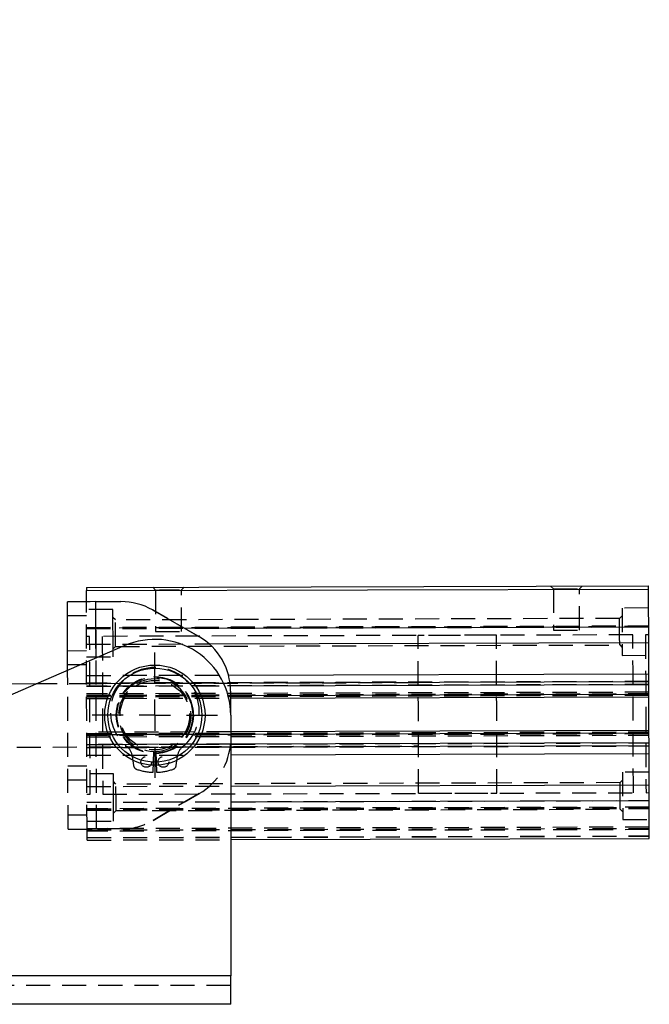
# Model space of a CAD drawing. Extents: x 26 to 331, y 10 to 281.
# Tile 2 of 9: x 66 to 99, y 10 to 62. Entities that reach past the tile are written whole.
import ezdxf

# ---------------------------------------------------------------- set-up
doc = ezdxf.new("R2010")
doc.units = 0
doc.linetypes.add('HIDDEN', pattern=[1.905, 1.27, -0.635])
doc.layers.get('0').update_dxf_attribs({"linetype": 'CONTINUOUS'})
doc.layers.add('FORMATO', color=179, linetype='CONTINUOUS')
doc.styles.add('SLDTEXTSTYLE0', font='TXT', dxfattribs={"width": 0.75})
doc.dimstyles.new('SLDDIMSTYLE5', dxfattribs={"dimtxt": 3.5, "dimasz": 3.302, "dimexe": 0, "dimexo": 0.0625, "dimgap": 0.875, "dimtad": 1, "dimdec": 4, "dimlfac": 3, "dimzin": 12, "dimtxsty": 'SLDTEXTSTYLE0', "dimsah": 1, "dimcen": 0.09, "dimazin": 3, "dimtfac": 1, "dimtdec": 0, "dimtofl": 0, "dimtmove": 0, "dimatfit": 3, "dimtolj": 1, "dimtzin": 12})

# ---------------------------------------------------------------- blocks, each defined once
blk = doc.blocks.new('_D_10')
at = {"layer": 'FORMATO'}
for p, q in [((46.886, 34.098), (46.415, 26.859)), ((37.35, 9.949), (26.368, 9.949))]:
    blk.add_line(p, q, dxfattribs=at)
blk.add_arc((45.313, 9.949), 17.945, 86.2741, 180, dxfattribs=at)
for points in [[(46.48, 27.857), (43.165, 28.279), (43.192, 27.263)], [(27.368, 9.949), (28.174, 13.192), (27.162, 13.284)]]:
    blk.add_solid(points, dxfattribs=at)
at = {"layer": 'FORMATO', "insert": (29.12, 25.902), "char_height": 3.5, "attachment_point": 1, "rotation": 36.5218, "style": 'SLDTEXTSTYLE0'}
blk.add_mtext('94°', dxfattribs=at)
blk = doc.blocks.new('SW_CENTERMARKSYMBOL_10')
at = {"layer": 'FORMATO', "color": 0}
for p, q in [((0, 1.667), (0, 3.312)), ((0, 0), (0, 0.833)), ((-1.667, 0), (-3.313, 0)), ((0, 0), (-0.833, 0)), ((0, 0), (0, -0.833)), ((0, 0), (0.833, 0)), ((1.667, 0), (3.312, 0)), ((0, -1.667), (0, -3.313))]:
    blk.add_line(p, q, dxfattribs=at)

msp = doc.modelspace()

# ---------------------------------------------------------------- linework, layer by layer
at = {"color": 7, "linetype": 'CONTINUOUS'}
for p, q in [((69.401336, 31.951536), (99.067879, 32.037558)), ((69.40182, 31.784869), (99.06836, 31.870893)), ((68.414017, 27.576525), (68.403514, 31.19864)), ((69.90351, 31.202989), (71.222158, 31.206812)), ((72.890112, 30.765065), (75.338075, 29.361181)), ((99.076561, 29.042478), (99.074162, 29.8709)), ((71.425974, 28.882057), (39.353935, 14.980437)), ((75.878212, 28.97521), (99.076561, 29.042478)), ((99.081339, 27.395542), (99.076561, 29.042478)), ((76.899838, 27.331224), (99.081339, 27.395542)), ((99.082522, 26.987346), (99.081339, 27.395542)), ((66.762161, 26.860528), (64.188881, 26.853066)), ((99.084479, 26.312583), (99.082988, 26.82636)), ((77.013107, 26.479276), (77.020389, 23.967904)), ((77.014163, 26.115253), (99.084866, 26.17925)), ((99.090037, 24.395925), (99.084866, 26.17925)), ((77.016763, 25.211992), (77.016763, 11.449454)), ((77.020389, 23.967904), (77.016763, 23.802538)), ((99.090037, 24.395925), (77.019333, 24.331926)), ((99.091914, 23.748814), (99.090424, 24.262591)), ((99.093563, 23.179632), (99.092381, 23.587827)), ((77.016763, 23.115617), (99.093563, 23.179632)), ((99.098337, 21.532696), (99.093563, 23.179632)), ((77.016763, 21.468667), (99.098337, 21.532696)), ((99.100741, 20.704273), (99.098337, 21.532696)), ((77.016763, 18.640229), (99.106542, 18.704281)), ((77.016763, 11.449454), (38.350097, 11.449454)), ((77.016763, 9.949454), (77.016763, 11.449454)), ((77.016763, 9.949454), (38.350097, 9.949454))]:
    msp.add_line(p, q, dxfattribs=at)
at = {"color": 7, "linetype": 'HIDDEN'}
for p, q in [((72.901323, 31.961684), (73.046073, 31.817771)), ((73.046073, 31.817771), (73.052421, 29.62878)), ((74.424068, 31.821767), (74.56798, 31.966517)), ((74.430415, 29.632775), (74.424068, 31.821767)), ((93.901234, 32.022577), (94.045984, 31.878662)), ((94.045984, 31.878662), (94.052332, 29.689673)), ((95.423978, 31.882658), (95.567894, 32.02741)), ((95.430326, 29.693667), (95.423978, 31.882658)), ((69.438308, 19.20159), (69.403511, 31.201539)), ((69.938304, 19.203039), (69.90351, 31.202989)), ((70.804715, 30.788934), (69.404718, 30.784874)), ((75.338075, 29.361183), (72.890112, 30.765066)), ((99.071261, 30.870896), (97.671267, 30.866837)), ((69.405687, 30.451543), (68.40569, 30.448642)), ((70.939642, 30.239323), (70.805922, 30.372269)), ((97.539531, 30.316453), (70.939642, 30.239323)), ((97.672474, 30.450172), (97.539531, 30.316453)), ((69.407445, 29.84482), (99.073988, 29.930842)), ((99.074102, 29.890651), (69.407562, 29.804628)), ((69.407619, 29.784879), (99.074162, 29.8709)), ((69.407619, 29.784879), (74.573156, 29.799857)), ((69.575493, 29.368697), (69.408826, 29.368214)), ((98.242041, 29.45182), (70.242156, 29.37063)), ((91.042069, 29.430942), (86.908755, 29.418957)), ((99.075369, 29.454237), (98.908704, 29.453752)), ((68.411007, 28.615317), (69.411002, 28.618217)), ((69.410021, 28.956455), (75.878212, 28.97521)), ((70.810755, 28.705609), (70.9437, 28.839329)), ((70.9437, 28.839329), (97.543589, 28.916459)), ((97.543589, 28.916459), (97.677307, 28.783513)), ((69.411968, 28.284884), (70.811962, 28.288945)), ((69.938304, 19.203039), (69.912142, 28.225887)), ((97.678514, 28.366848), (99.078508, 28.370907)), ((69.413177, 27.868219), (68.41318, 27.86532)), ((68.438311, 19.19869), (68.414017, 27.576525)), ((69.414796, 27.309519), (76.899838, 27.331224)), ((86.916002, 26.918968), (66.762161, 26.860528)), ((99.082522, 26.987346), (69.415981, 26.901324)), ((69.415981, 26.901324), (76.982105, 26.923263)), ((99.082988, 26.82636), (69.416448, 26.740337)), ((69.416448, 26.740337), (77.000242, 26.762327)), ((70.249405, 26.87064), (69.582742, 26.868708)), ((99.084166, 26.420915), (69.417623, 26.334893)), ((69.417816, 26.268227), (99.084359, 26.354249)), ((99.084479, 26.312583), (69.417938, 26.226559)), ((69.417938, 26.226559), (77.013775, 26.248586)), ((99.084672, 26.245916), (69.418129, 26.159894)), ((69.418323, 26.093228), (77.014163, 26.115253)), ((77.019333, 24.331926), (69.423494, 24.309901)), ((69.423687, 24.243235), (99.09023, 24.329258)), ((69.423881, 24.176568), (99.090424, 24.262591)), ((77.019718, 24.198593), (69.423881, 24.176568)), ((99.090543, 24.220925), (69.424003, 24.134902)), ((69.424194, 24.068236), (99.090737, 24.154259)), ((63.825766, 23.518667), (86.925667, 23.585648)), ((69.425371, 23.662792), (99.091914, 23.748814)), ((77.016763, 23.684804), (69.425371, 23.662792)), ((69.425838, 23.501805), (99.092381, 23.587827)), ((77.016763, 23.523815), (69.425838, 23.501805)), ((69.592408, 23.535387), (70.259071, 23.537321)), ((69.42702, 23.093609), (77.016763, 23.115617)), ((71.827451, 23.041959), (71.891494, 22.555508)), ((72.93343, 22.196476), (72.963818, 23.296056)), ((73.069711, 23.296056), (73.100097, 22.196476)), ((74.142033, 22.555508), (74.206076, 23.041959)), ((68.428645, 22.532009), (69.428642, 22.534909)), ((70.829843, 22.122303), (69.429849, 22.118244)), ((99.09639, 22.204267), (97.696396, 22.200207)), ((69.430815, 21.784912), (68.430821, 21.782012)), ((69.431796, 21.446674), (77.016763, 21.468667)), ((70.96477, 21.572692), (70.831052, 21.705639)), ((97.564659, 21.649823), (70.96477, 21.572692)), ((97.697608, 21.783542), (97.564659, 21.649823)), ((69.432991, 21.034915), (69.599658, 21.035398)), ((70.266321, 21.037331), (98.266201, 21.118521)), ((75.362098, 21.076332), (72.922319, 19.658276)), ((72.922319, 19.658275), (75.362098, 21.076331)), ((86.932919, 21.085659), (91.066233, 21.097644)), ((98.932869, 21.120454), (99.099534, 21.120937)), ((69.4342, 20.61825), (99.100741, 20.704273)), ((69.4342, 20.61825), (77.016763, 20.640237)), ((99.101754, 20.354274), (69.435213, 20.268252)), ((69.435223, 20.265194), (99.101764, 20.351217)), ((69.435407, 20.201585), (99.101948, 20.287608)), ((68.436135, 19.948687), (69.436132, 19.951586)), ((70.835885, 20.038979), (70.968831, 20.172698)), ((70.968831, 20.172698), (97.568718, 20.249829)), ((97.568718, 20.249829), (97.702441, 20.116883)), ((69.437098, 19.618255), (70.837092, 19.622314)), ((99.104799, 19.304279), (69.438258, 19.218256)), ((69.438452, 19.15159), (99.104992, 19.237613)), ((97.703648, 19.700218), (99.103641, 19.704277)), ((99.105186, 19.170946), (69.438646, 19.084923)), ((69.439612, 18.751591), (99.106155, 18.837614)), ((69.439639, 18.741788), (99.10618, 18.827811)), ((71.256955, 19.206863), (69.938304, 19.203039)), ((69.439999, 18.618259), (77.016763, 18.640229)), ((77.016763, 11.449454), (38.350097, 11.449454)), ((77.016763, 10.949454), (38.350097, 10.949454))]:
    msp.add_line(p, q, dxfattribs=at)
at = {"color": 8, "linetype": 'CONTINUOUS'}
for p, q in [((69.912142, 28.225887), (69.90351, 31.202989)), ((74.573156, 29.799857), (99.074162, 29.8709)), ((76.982105, 26.923263), (99.082522, 26.987346)), ((77.000242, 26.762327), (99.082988, 26.82636)), ((77.013775, 26.248586), (99.084479, 26.312583)), ((99.090424, 24.262591), (77.019718, 24.198593)), ((99.091914, 23.748814), (77.016763, 23.684804)), ((99.092381, 23.587827), (77.016763, 23.523815)), ((77.016763, 20.640237), (99.100741, 20.704273))]:
    msp.add_line(p, q, dxfattribs=at)
at = {"color": 7, "linetype": 'CONTINUOUS', "flags": 128}
for points in [[(69.401336, 31.951536), (69.401346, 31.948335), (69.401373, 31.93885), (69.401418, 31.923447), (69.401477, 31.90272), (69.401552, 31.877465), (69.401634, 31.848651), (69.401726, 31.817386), (69.40182, 31.784869)], [(69.403511, 31.201539), (69.403176, 31.316961), (69.402597, 31.516922), (69.40217, 31.664256), (69.401907, 31.754485), (69.40182, 31.784869)], [(99.06836, 31.870893), (99.068266, 31.903408), (99.068177, 31.934673), (99.068092, 31.963487), (99.068018, 31.988744), (99.067958, 32.009469), (99.067913, 32.024872), (99.067889, 32.034357), (99.067879, 32.037558)], [(99.074162, 29.8709), (99.073154, 30.218196), (99.072175, 30.554938), (99.071261, 30.870896), (99.070432, 31.156471), (99.069716, 31.402983), (99.06914, 31.602946), (99.068713, 31.750278), (99.06845, 31.840507), (99.06836, 31.870893)], [(69.90351, 31.202989), (69.610876, 31.20214), (69.329487, 31.201325), (69.070157, 31.200572), (68.842853, 31.199914), (68.65631, 31.199373), (68.517697, 31.19897), (68.432338, 31.198723), (68.403514, 31.19864)], [(99.082988, 26.82636), (99.082909, 26.853508), (99.082834, 26.879932), (99.08276, 26.904925), (99.082695, 26.927819), (99.082636, 26.948003), (99.082586, 26.964937), (99.082546, 26.978169), (99.082522, 26.987346)], [(99.084866, 26.17925), (99.084856, 26.181811), (99.084836, 26.1894), (99.084801, 26.20172), (99.084752, 26.218302), (99.084692, 26.238506), (99.084628, 26.261559), (99.084553, 26.28657), (99.084479, 26.312583)], [(99.090424, 24.262591), (99.09035, 24.288603), (99.090275, 24.313615), (99.090211, 24.336668), (99.090151, 24.356872), (99.090101, 24.373454), (99.090066, 24.385774), (99.090042, 24.393362), (99.090037, 24.395925)], [(99.092381, 23.587827), (99.092351, 23.597005), (99.092317, 23.610237), (99.092267, 23.627171), (99.092207, 23.647355), (99.092143, 23.670249), (99.092068, 23.695242), (99.091994, 23.721666), (99.091914, 23.748814)], [(99.106542, 18.704281), (99.106453, 18.734665), (99.10619, 18.824896), (99.105762, 18.97223), (99.105181, 19.17219), (99.104471, 19.418703), (99.103641, 19.704277), (99.102723, 20.020236), (99.101749, 20.356978), (99.100741, 20.704273)]]:
    msp.add_lwpolyline(points, dxfattribs=at)
at = {"color": 7, "linetype": 'HIDDEN', "flags": 128}
for points in [[(73.046073, 31.817771), (73.063348, 31.81782), (73.13838, 31.818039), (73.266434, 31.818409), (73.436126, 31.818901), (73.632381, 31.819469), (73.837759, 31.820065), (74.034015, 31.820634), (74.203707, 31.821128), (74.33176, 31.821498), (74.406792, 31.821717), (74.424068, 31.821767)], [(94.045984, 31.878662), (94.063259, 31.878714), (94.138291, 31.87893), (94.266347, 31.879303), (94.436036, 31.879794), (94.63229, 31.880363), (94.837672, 31.880959), (95.033926, 31.881528), (95.20362, 31.88202), (95.331671, 31.882392), (95.406703, 31.882608), (95.423978, 31.882658)], [(70.808338, 29.538939), (70.807531, 29.817089), (70.806766, 30.081291), (70.806078, 30.318298), (70.805504, 30.516224), (70.805072, 30.665145), (70.804804, 30.757594), (70.804715, 30.788934)], [(97.671267, 30.866837), (97.671357, 30.835497), (97.671625, 30.743049), (97.672057, 30.594128), (97.672633, 30.396201), (97.673319, 30.159194), (97.674084, 29.894993), (97.674893, 29.616843), (97.675698, 29.338693), (97.676463, 29.074491), (97.677153, 28.837484), (97.677724, 28.639558), (97.678157, 28.490636), (97.678425, 28.398188), (97.678514, 28.366848)], [(70.9437, 28.839329), (70.943651, 28.856879), (70.943429, 28.933111), (70.943052, 29.063207), (70.94255, 29.235608), (70.941974, 29.434997), (70.941368, 29.643655), (70.94079, 29.843043), (70.94029, 30.015444), (70.939913, 30.145541), (70.939692, 30.221772), (70.939642, 30.239323)], [(97.541558, 29.616456), (97.540962, 29.822783), (97.540415, 30.010779), (97.539973, 30.163736), (97.53967, 30.268065), (97.539536, 30.314496), (97.539531, 30.316453)], [(73.052421, 29.62878), (73.069696, 29.62883), (73.144728, 29.629047), (73.272781, 29.629418), (73.442473, 29.62991), (73.638727, 29.63048), (73.844107, 29.631075), (74.040363, 29.631645), (74.210055, 29.632137), (74.338105, 29.632508), (74.41314, 29.632725), (74.430415, 29.632775)], [(94.052332, 29.689673), (94.069607, 29.689722), (94.144639, 29.68994), (94.27269, 29.690311), (94.442384, 29.690803), (94.638638, 29.691373), (94.84402, 29.691967), (95.040274, 29.692537), (95.209968, 29.693029), (95.338019, 29.6934), (95.413051, 29.693618), (95.430326, 29.693667)], [(69.599658, 21.035398), (69.599568, 21.065778), (69.599305, 21.156474), (69.598873, 21.306163), (69.598272, 21.512663), (69.597517, 21.772963), (69.596618, 22.083266), (69.595587, 22.439048), (69.594437, 22.835121), (69.593191, 23.265709), (69.591859, 23.724533), (69.590466, 24.204903), (69.589031, 24.699814), (69.587575, 25.202048), (69.586117, 25.704281), (69.584684, 26.199192), (69.583291, 26.679562), (69.58196, 27.138386), (69.580711, 27.568974), (69.579563, 27.965047), (69.578533, 28.32083), (69.577631, 28.631133), (69.576876, 28.891432), (69.576278, 29.097933), (69.575843, 29.247621), (69.575582, 29.338317), (69.575493, 29.368697), (69.575493, 29.368697)], [(70.242156, 29.37063), (70.242245, 29.34025), (70.242509, 29.249554), (70.242943, 29.099865), (70.243542, 28.893366), (70.244297, 28.633066), (70.245196, 28.322763), (70.246227, 27.96698), (70.247376, 27.570907), (70.248623, 27.140319), (70.249954, 26.681494), (70.251348, 26.201126), (70.252783, 25.706215), (70.254238, 25.203981), (70.255696, 24.701746), (70.257129, 24.206836), (70.258522, 23.726466), (70.259854, 23.267642), (70.261103, 22.837054), (70.26225, 22.440982), (70.263283, 22.085199), (70.264182, 21.774896), (70.264937, 21.514596), (70.265536, 21.308096), (70.265971, 21.158406), (70.266234, 21.067711), (70.266321, 21.037331)], [(70.811962, 28.288945), (70.811872, 28.320284), (70.811604, 28.412732), (70.811172, 28.561653), (70.810598, 28.759581), (70.80991, 28.996586), (70.809145, 29.260789), (70.808338, 29.538939)], [(86.932919, 21.085659), (86.93283, 21.116039), (86.932567, 21.206735), (86.932135, 21.356423), (86.931534, 21.562923), (86.930779, 21.823223), (86.92988, 22.133526), (86.928846, 22.489309), (86.927699, 22.885381), (86.926452, 23.315969), (86.925121, 23.774794), (86.923725, 24.255163), (86.92229, 24.750074), (86.920835, 25.252308), (86.919379, 25.754542), (86.917944, 26.249453), (86.916553, 26.729823), (86.915222, 27.188647), (86.91397, 27.619234), (86.912823, 28.015307), (86.911794, 28.37109), (86.91089, 28.681393), (86.910135, 28.941693), (86.909539, 29.148193), (86.909102, 29.297883), (86.908844, 29.388577), (86.908755, 29.418957), (86.908755, 29.418957)], [(91.066233, 21.097644), (91.066144, 21.128024), (91.065881, 21.218719), (91.065448, 21.368408), (91.064847, 21.574909), (91.064092, 21.835208), (91.063193, 22.145511), (91.062165, 22.501294), (91.061013, 22.897367), (91.059766, 23.327955), (91.058435, 23.786779), (91.057044, 24.267149), (91.055609, 24.76206), (91.054153, 25.264293), (91.052693, 25.766527), (91.051258, 26.261438), (91.049867, 26.741807), (91.048536, 27.200631), (91.047289, 27.63122), (91.046142, 28.027293), (91.045108, 28.383075), (91.044209, 28.693378), (91.043454, 28.953678), (91.042853, 29.160178), (91.042421, 29.309867), (91.042158, 29.400563), (91.042069, 29.430942)], [(97.543589, 28.916459), (97.543584, 28.918416), (97.54345, 28.964847), (97.543147, 29.069176), (97.5427, 29.222134), (97.542159, 29.410128), (97.541558, 29.616456)], [(98.266201, 21.118521), (98.266117, 21.148901), (98.265853, 21.239597), (98.265416, 21.389286), (98.26482, 21.595786), (98.264065, 21.856086), (98.263166, 22.166389), (98.262133, 22.522172), (98.260986, 22.918245), (98.259734, 23.348832), (98.258408, 23.807656), (98.257012, 24.288026), (98.255577, 24.782936), (98.254121, 25.285171), (98.252666, 25.787405), (98.25123, 26.282315), (98.249835, 26.762685), (98.248508, 27.221509), (98.247257, 27.652098), (98.246109, 28.048171), (98.245076, 28.403952), (98.244177, 28.714256), (98.243422, 28.974555), (98.242826, 29.181055), (98.242389, 29.330745), (98.242126, 29.42144), (98.242041, 29.45182)], [(98.908704, 29.453752), (98.908789, 29.423374), (98.909052, 29.332678), (98.909489, 29.182988), (98.910085, 28.976488), (98.91084, 28.716188), (98.911739, 28.405885), (98.912772, 28.050103), (98.91392, 27.65403), (98.915172, 27.223442), (98.916503, 26.764618), (98.917893, 26.284248), (98.919329, 25.789338), (98.920784, 25.287103), (98.92224, 24.78487), (98.923675, 24.28996), (98.925071, 23.80959), (98.926402, 23.350766), (98.927649, 22.920177), (98.928796, 22.524104), (98.929829, 22.168323), (98.930728, 21.858018), (98.931483, 21.597719), (98.932079, 21.39122), (98.932516, 21.24153), (98.93278, 21.150834), (98.932869, 21.120454)], [(70.833469, 20.872308), (70.832662, 21.150459), (70.831897, 21.414662), (70.831209, 21.651667), (70.830635, 21.849594), (70.830203, 21.998515), (70.829935, 22.090963), (70.829843, 22.122303)], [(97.696396, 22.200207), (97.69649, 22.168868), (97.696758, 22.076418), (97.69719, 21.927497), (97.697762, 21.729572), (97.698447, 21.492565), (97.699217, 21.228362), (97.700022, 20.950212), (97.700826, 20.672062), (97.701596, 20.40786), (97.702282, 20.170854), (97.702858, 19.972927), (97.70329, 19.824006), (97.703553, 19.731557), (97.703648, 19.700218)], [(70.968831, 20.172698), (70.968779, 20.190249), (70.968558, 20.26648), (70.968183, 20.396576), (70.967681, 20.568978), (70.967102, 20.768366), (70.966499, 20.977024), (70.96592, 21.176413), (70.965421, 21.348815), (70.965044, 21.47891), (70.964823, 21.555142), (70.96477, 21.572692)], [(97.566691, 20.949825), (97.56609, 21.156154), (97.565544, 21.344148), (97.565102, 21.497106), (97.564799, 21.601435), (97.564664, 21.647866), (97.564659, 21.649823)], [(70.837092, 19.622314), (70.837003, 19.653654), (70.836735, 19.746102), (70.836303, 19.895023), (70.835729, 20.09295), (70.835041, 20.329956), (70.834274, 20.594159), (70.833469, 20.872308)], [(97.568718, 20.249829), (97.568713, 20.251786), (97.568578, 20.298217), (97.568275, 20.402546), (97.567833, 20.555503), (97.567287, 20.743498), (97.566691, 20.949825)], [(68.438311, 19.19869), (68.467132, 19.198773), (68.552491, 19.199021), (68.691107, 19.199423), (68.877649, 19.199964), (69.104954, 19.200623), (69.364281, 19.201375), (69.64567, 19.202191), (69.938304, 19.203039)], [(69.439999, 18.618259), (69.43991, 18.648643), (69.439649, 18.738873), (69.439222, 18.886206), (69.438641, 19.086168), (69.438308, 19.20159)]]:
    msp.add_lwpolyline(points, dxfattribs=at)
at = {"color": 7, "linetype": 'CONTINUOUS'}
for radius in [2.645833, 2.479167]:
    msp.add_circle((73.016764, 25.211991), radius, dxfattribs=at)
at = {"color": 7, "linetype": 'HIDDEN'}
for centre, radius in [((73.016764, 25.211991), 2.033333), ((73.016764, 25.211991), 2.016667), ((73.016764, 25.211991), 2), ((73.016764, 25.211991), 1.833333), ((72.566764, 22.744353), 0.283333), ((73.466764, 22.744353), 0.283333)]:
    msp.add_circle(centre, radius, dxfattribs=at)
at = {"color": 7, "linetype": 'CONTINUOUS'}
for centre, radius, start, end in [((71.231824, 27.873493), 3.333333, 60.1661361, 90.1661374), ((73.016764, 25.211991), 4, 0, 113.4343118), ((73.679787, 26.46961), 3.333333, 0.1661374, 60.1661361)]:
    msp.add_arc(centre, radius, start, end, dxfattribs=at)
at = {"color": 7, "linetype": 'HIDDEN'}
for centre, radius, start, end in [((73.016764, 25.381528), 2.34713, 309.0391818, 230.9608182), ((73.016764, 25.211991), 1.916667, 271.5829577, 268.4170423), ((71.034962, 22.937625), 0.799328, 7.5, 50.9608182), ((74.998566, 22.937625), 0.799328, 129.0391818, 172.5), ((73.687069, 23.958239), 3.333333, 300.1661387, 357.3227356), ((72.139356, 22.588139), 0.25, 187.5, 251.5102098), ((73.016764, 25.211991), 3.016667, 251.5102098, 268.4170423), ((73.016764, 25.211991), 3.016667, 271.5829577, 288.4897902), ((73.894173, 22.588139), 0.25, 288.4897902, 352.5), ((71.247289, 22.540182), 3.333333, 270.1661374, 300.1661387)]:
    msp.add_arc(centre, radius, start, end, dxfattribs=at)

# ---------------------------------------------------------------- block references
at = {"layer": 'FORMATO'}
msp.add_blockref('SW_CENTERMARKSYMBOL_10', (73.016764, 25.211991), dxfattribs=at)

# ---------------------------------------------------------------- dimensions: what is measured, and where the dimension line sits
dim = msp.add_angular_dim_2l(base=(33.043482, 23.044422), line1=((38.350097, 9.949454), (77.016764, 9.949454)), line2=((46.950976, 35.095536), (48.697936, 61.921606)), dimstyle='SLDDIMSTYLE5', dxfattribs=at)
dim.commit()
dim.dimension.update_dxf_attribs({"geometry": '_D_10', "text_midpoint": (34.633742, 24.370759), "dimtype": 162})

doc.saveas('drawing.dxf')
